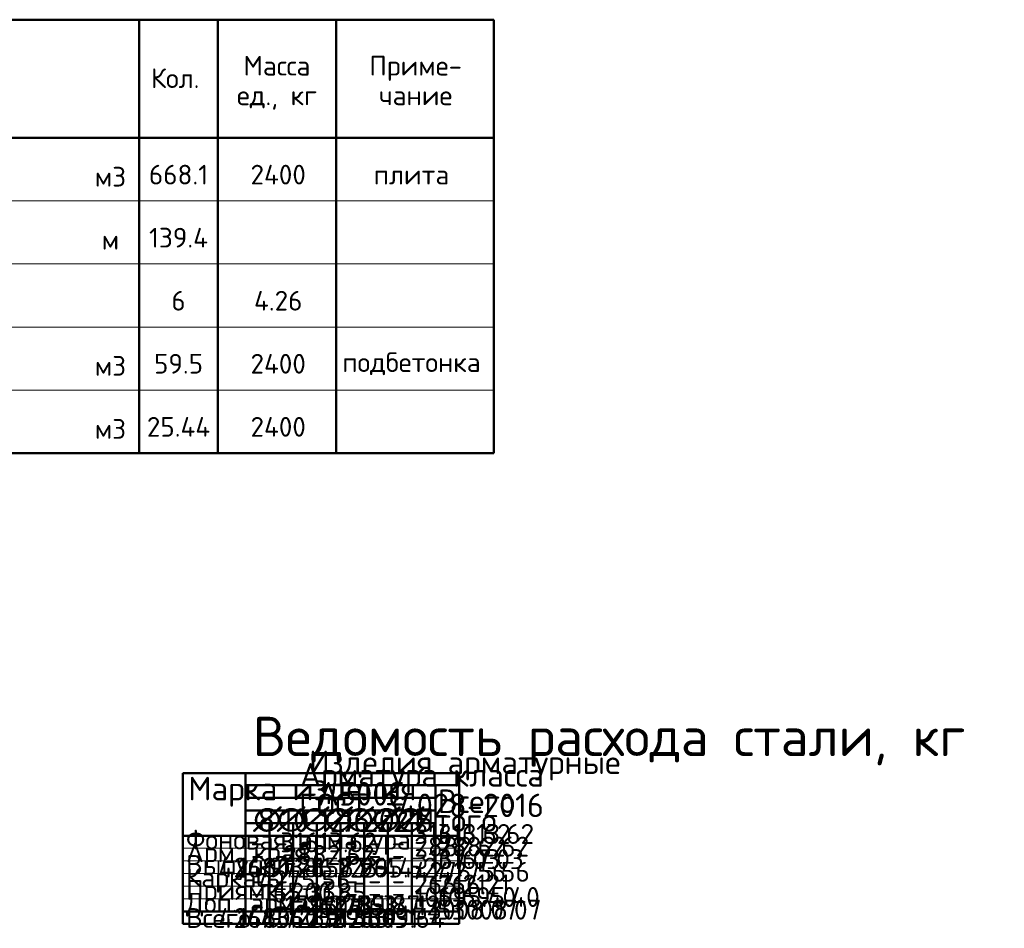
# Model space of a CAD drawing. Header units: millimetres. Extents: x -3483 to 105345, y -283423 to 72284.
# Tile 157 of 157: x 91846 to 104332, y 59495 to 71024. Entities that reach past the tile are written whole.
import ezdxf

# ---------------------------------------------------------------- set-up
doc = ezdxf.new("R2010")
doc.units = ezdxf.units.MM
doc.layers.add('Standard', color=7, linetype='Continuous', lineweight=25)
doc.layers.add('Экспликация_ описание', color=7, linetype='Continuous', lineweight=13)
doc.styles.add('ARIAL', font='ARIAL.TTF')
doc.styles.add('ISOCPEUR', font='ISOCPEUR')

msp = doc.modelspace()

# ---------------------------------------------------------------- linework, layer by layer
at = {"layer": 'Standard', "color": 7, "linetype": 'Continuous', "lineweight": 50, "transparency": 33554687}
for p, q in [((79360, 71024.3), (97860, 71024.3)), ((93360, 71024.3), (93360, 65524.3)), ((94360, 71024.3), (94360, 65524.3)), ((95860, 71024.3), (95860, 65524.3)), ((97860, 71024.3), (97860, 65524.3)), ((79360, 69524.3), (97860, 69524.3)), ((79360, 65524.3), (97860, 65524.3))]:
    msp.add_line(p, q, dxfattribs=at)
at = {"layer": 'Standard', "color": 7, "linetype": 'Continuous', "lineweight": 13, "transparency": 33554687}
for p, q in [((79360, 69524.3), (97860, 69524.3)), ((79360, 69524.3), (97860, 69524.3)), ((79360, 68724.3), (97860, 68724.3)), ((79360, 67924.3), (97860, 67924.3)), ((79360, 67124.3), (97860, 67124.3)), ((79360, 66324.3), (97860, 66324.3)), ((79360, 65524.3), (97860, 65524.3)), ((79360, 65524.3), (97860, 65524.3))]:
    msp.add_line(p, q, dxfattribs=at)
at = {"layer": 'Экспликация_ описание', "color": 7, "linetype": 'Continuous', "lineweight": 50, "transparency": 33554687}
for p, q in [((93913.5, 61465.3), (97420.9, 61465.3)), ((93913.5, 61464.5), (93913.5, 59549.8)), ((94710.8, 61465.3), (94710.8, 61307.1)), ((94710.8, 61465.3), (94710.8, 60667.1)), ((97420.9, 61464.5), (97420.9, 59549.8)), ((94708.2, 61309.7), (97119.1, 61309.7)), ((94708.2, 61309.7), (97415.6, 61309.7)), ((94710.8, 61312.4), (94710.8, 61147.1)), ((97115.6, 61309.7), (97415.6, 61309.7)), ((97118.2, 61312.4), (97118.2, 60667.1)), ((94708.2, 61149.7), (97119.1, 61149.7)), ((94708.2, 60829.8), (95313.9, 60829.8)), ((94710.8, 60832.4), (94710.8, 60667.1)), ((95005.7, 60829.8), (95012.8, 60829.8)), ((95009.3, 60829.8), (95012.8, 60829.8)), ((95011.9, 60832.4), (95011.9, 60667.1)), ((95011.9, 60832.4), (95011.9, 60667.1)), ((95306.8, 60829.8), (95611.4, 60829.8)), ((95313, 60832.4), (95313, 60667.1)), ((95607.9, 60829.8), (95614.9, 60829.8)), ((95611.4, 60829.8), (95614.9, 60829.8)), ((95611.4, 60829.8), (96217, 60829.8)), ((95614, 60832.4), (95614, 60667.1)), ((95614, 60832.4), (95614, 60667.1)), ((95916, 60829.8), (95916, 60664.5)), ((96213.5, 60829.8), (96819.1, 60829.8)), ((96216.1, 60832.4), (96216.1, 60667.1)), ((96516.3, 60832.4), (96516.3, 60667.1)), ((96815.6, 60829.8), (97120.2, 60829.8)), ((96818.2, 60832.4), (96818.2, 60667.1)), ((97116.7, 60829.8), (96819.1, 60829.8)), ((94713.5, 60669.8), (93913.5, 60669.8)), ((94708.2, 60669.8), (95313, 60669.8)), ((94708.2, 60669.8), (95313.9, 60669.8)), ((94710.8, 60672.4), (94710.8, 59549.8)), ((94710.8, 60670.6), (94710.8, 59549.8)), ((95005.7, 60669.8), (95011.9, 60669.8)), ((95005.7, 60669.8), (95012.8, 60669.8)), ((95009.3, 60669.8), (95011.9, 60669.8)), ((95009.3, 60669.8), (95012.8, 60669.8)), ((95011.9, 60672.4), (95011.9, 59549.8)), ((95011.9, 60672.4), (95011.9, 59549.8)), ((95306.8, 60669.8), (95610.5, 60669.8)), ((95306.8, 60669.8), (95611.4, 60669.8)), ((95310.3, 60669.8), (95309.4, 60669.8)), ((95313, 60672.4), (95313, 59549.8)), ((95607.9, 60669.8), (95614, 60669.8)), ((95607.9, 60669.8), (95614.9, 60669.8)), ((95611.4, 60669.8), (95614, 60669.8)), ((95611.4, 60669.8), (96216.1, 60669.8)), ((95611.4, 60669.8), (95614.9, 60669.8)), ((95611.4, 60669.8), (96217, 60669.8)), ((95614, 60672.4), (95614, 59549.8)), ((95614, 60672.4), (95614, 59549.8)), ((95916, 60669.8), (95916, 59547.1)), ((96213.5, 60669.8), (96818.2, 60669.8)), ((96213.5, 60669.8), (96819.1, 60669.8)), ((96216.1, 60672.4), (96216.1, 59549.8)), ((96516.3, 60672.4), (96516.3, 59549.8)), ((96815.6, 60669.8), (97118.2, 60669.8)), ((96818.2, 60672.4), (96818.2, 59549.8)), ((97115.6, 60669.8), (97418.2, 60669.8)), ((97115.6, 60669.8), (97415.6, 60669.8)), ((97118.2, 60672.4), (97118.2, 59549.8)), ((93913.5, 59709.8), (97420.9, 59709.8)), ((93913.5, 59549.8), (97420.9, 59549.8))]:
    msp.add_line(p, q, dxfattribs=at)
at = {"layer": 'Экспликация_ описание', "color": 7, "linetype": 'Continuous', "lineweight": 35, "transparency": 33554687}
for p, q in [((97118.2, 61312.4), (97118.2, 61147.1)), ((95011.9, 60832.4), (95011.9, 60667.1)), ((95011.9, 60832.4), (95011.9, 60667.1)), ((95313, 60832.4), (95313, 60667.1)), ((95614, 60832.4), (95614, 60667.1)), ((95614, 60832.4), (95614, 60667.1)), ((95916, 60829.8), (95916, 60664.5)), ((96216.1, 60832.4), (96216.1, 60667.1)), ((96516.3, 60832.4), (96516.3, 60667.1)), ((96818.2, 60832.4), (96818.2, 60667.1)), ((96818.2, 60832.4), (96818.2, 60667.1)), ((94713.5, 60669.8), (93913.5, 60669.8))]:
    msp.add_line(p, q, dxfattribs=at)
at = {"layer": 'Экспликация_ описание', "color": 7, "linetype": 'Continuous', "lineweight": 13, "transparency": 33554687}
for p, q in [((93913.5, 60509.8), (97420.9, 60509.8)), ((93913.5, 60349.8), (97420.9, 60349.8)), ((93913.5, 60189.8), (97420.9, 60189.8)), ((93913.5, 60029.8), (97420.9, 60029.8)), ((93913.5, 59869.8), (97420.9, 59869.8))]:
    msp.add_line(p, q, dxfattribs=at)
at = {"layer": 'Экспликация_ описание', "color": 7, "linetype": 'Continuous', "lineweight": 50, "transparency": 33554687}
for points in [[(94710.8, 61149.7), (94710.8, 60989.8), (97118.2, 60989.8), (97118.2, 61149.7), (94710.8, 61149.7)], [(94710.8, 60989.8), (94710.8, 60829.8), (97118.2, 60829.8), (97118.2, 60989.8), (94710.8, 60989.8)], [(95310.3, 60829.8), (95310.3, 60829.8)], [(95310.3, 60669.8), (95310.3, 60669.8)]]:
    msp.add_lwpolyline(points, close=True, dxfattribs=at)

# ---------------------------------------------------------------- texts
at = {"layer": 'Standard', "color": 7, "linetype": 'Continuous', "lineweight": 50, "transparency": 33554687, "char_height": 250, "attachment_point": 2, "line_spacing_factor": 0.903614, "style": 'ARIAL'}
for s, insert, width in [('\\A1;{\\fISOCPEUR|i0|b0;\\H250.000000;\\W1.000000;\\C7;Масса}\\P{\\fISOCPEUR|i0|b0;\\H250.000000;\\W1.000000;\\C7;ед., кг}\\P', (95107.8, 70565.6), 1162.094), ('\\A1;{\\fISOCPEUR|i0|b0;\\H250.000000;\\W1.000000;\\C7;Приме-}\\P{\\fISOCPEUR|i0|b0;\\H250.000000;\\W1.000000;\\C7;чание}\\P', (96867.8, 70565.6), 1215.183)]:
    msp.add_mtext(s, dxfattribs=dict(at, insert=insert, width=width))
at = {"layer": 'Standard', "color": 7, "linetype": 'Continuous', "lineweight": 50, "transparency": 33554687, "char_height": 250, "style": 'ISOCPEUR'}
for s, insert, width, attachment_point in [('\\A1;{\\fISOCPEUR|i0|b0;\\H250.000000;\\W1.000000;\\C7;Кол.}\\P', (93509.8, 70281.6), 740.741, 4), ('\\A1;{\\fISOCPEUR|i0|b0;\\H250.000000;\\W1.000000;\\C7;668.1}\\P', (93860, 69058.2), 834.848, 5), ('\\A1;{\\fISOCPEUR|i0|b0;\\H250.000000;\\W1.000000;\\C7;2400}\\P', (95124, 69058.2), 841.935, 5), ('\\A1;{\\fISOCPEUR|i0|b0;\\H250.000000;\\W1.000000;\\C7;плита}\\P', (96814, 69058.2), 1068.75, 5), ('\\A1;{\\fISOCPEUR|i0|b0;\\H250.000000;\\W1.000000;\\C7;139.4}\\P', (93860, 68258.2), 860.294, 5), ('\\A1;{\\fISOCPEUR|i0|b0;\\H250.000000;\\W1.000000;\\C7;6}\\P', (93860, 67458.2), 272.222, 5), ('\\A1;{\\fISOCPEUR|i0|b0;\\H250.000000;\\W1.000000;\\C7;4.26}\\P', (95124, 67458.2), 740.741, 5), ('\\A1;{\\fISOCPEUR|i0|b0;\\H250.000000;\\W1.000000;\\C7;подбетонка}\\P', (96814, 66658.2), 1946.667, 5), ('\\A1;{\\fISOCPEUR|i0|b0;\\H250.000000;\\W1.000000;\\C7;59.5}\\P', (93860, 66658.2), 715.385, 5), ('\\A1;{\\fISOCPEUR|i0|b0;\\H250.000000;\\W1.000000;\\C7;2400}\\P', (95124, 66658.2), 841.935, 5), ('\\A1;{\\fISOCPEUR|i0|b0;\\H250.000000;\\W1.000000;\\C7;25.44}\\P', (93860, 65858.2), 942.857, 5), ('\\A1;{\\fISOCPEUR|i0|b0;\\H250.000000;\\W1.000000;\\C7;2400}\\P', (95124, 65858.2), 841.935, 5)]:
    msp.add_mtext(s, dxfattribs=dict(at, insert=insert, width=width, attachment_point=attachment_point))
at = {"layer": 'Standard', "color": 7, "linetype": 'Continuous', "lineweight": 13, "transparency": 33554687, "char_height": 250, "attachment_point": 5, "style": 'ISOCPEUR'}
for s, insert, width in [('\\A1;{\\fISOCPEUR|i0|b0;\\H250.000000;\\W1.000000;\\C7;м3}\\P', (92996.5, 69031.6), 485.294), ('\\A1;{\\fISOCPEUR|i0|b0;\\H250.000000;\\W1.000000;\\C7;м}\\P', (92996.5, 68231.6), 300), ('\\A1;{\\fISOCPEUR|i0|b0;\\H250.000000;\\W1.000000;\\C7;м3}\\P', (92996.5, 66631.6), 485.294), ('\\A1;{\\fISOCPEUR|i0|b0;\\H250.000000;\\W1.000000;\\C7;м3}\\P', (92996.5, 65831.6), 485.294)]:
    msp.add_mtext(s, dxfattribs=dict(at, insert=insert, width=width))
at = {"layer": 'Standard', "color": 7, "linetype": 'Continuous', "lineweight": 25, "transparency": 33554687, "char_height": 250, "attachment_point": 4, "style": 'ISOCPEUR'}
for s, insert, width in [('\\A1;{\\fISOCPEUR|i0|b0;\\H250.000000;\\W1.000000;\\C7;Фоновая арматура}\\P', (93954.1, 60585.6), 3147.967), ('\\A1;{\\fISOCPEUR|i0|b0;\\H250.000000;\\W1.000000;\\C7;Арм. края}\\P', (93956.8, 60425.6), 1671.094), ('\\A1;{\\fISOCPEUR|i0|b0;\\H250.000000;\\W1.000000;\\C7;Выпуски}\\P', (93956.8, 60265.6), 1370.192), ('\\A1;{\\fISOCPEUR|i0|b0;\\H250.000000;\\W1.000000;\\C7;Каркасы}\\P', (93956.8, 60105.6), 1420.37), ('\\A1;{\\fISOCPEUR|i0|b0;\\H250.000000;\\W1.000000;\\C7;Приямки}\\P', (93956.8, 59945.6), 1395.283), ('\\A1;{\\fISOCPEUR|i0|b0;\\H250.000000;\\W1.000000;\\C7;Доп. арматура}\\P', (93956.8, 59785.6), 2472.396), ('\\A1;{\\fISOCPEUR|i0|b0;\\H250.000000;\\W1.000000;\\C7;Всего}\\P', (93956.8, 59625.6), 993.243)]:
    msp.add_mtext(s, dxfattribs=dict(at, insert=insert, width=width))
at = {"layer": 'Экспликация_ описание', "color": 7, "linetype": 'Continuous', "lineweight": 35, "transparency": 33554687, "style": 'ISOCPEUR'}
for s, insert, char_height, width, attachment_point in [('\\A1;{\\fISOCPEUR|i0|b0;\\H298.976837;\\W1.000000;\\C7;Изделия арматурные}\\P', (95514.7, 61371.2), 298.977, 4078.794, 7), ('\\A1;{\\fISOCPEUR|i0|b0;\\H499.077118;\\W1.000000;\\C7;Ведомость расхода стали, кг}\\P', (94801.7, 61544.2), 499.077, 9654.522, 7), ('\\A1;{\\fISOCPEUR|i0|b0;\\H298.976837;\\W1.000000;\\C7;Марка изделия}\\P', (93983.5, 61036.9), 298.977, 2941.791, 7), ('\\A1;{\\fISOCPEUR|i0|b0;\\H298.976837;\\W1.000000;\\C7;ГОСТ 34028-2016}\\P', (95386.2, 60905.4), 298.977, 3283.259, 7), ('\\A1;{\\fISOCPEUR|i0|b0;\\H298.976837;\\W1.000000;\\C7;Арматура класса}\\P', (95398.4, 61211.2), 298.977, 3465.485, 7), ('\\A1;{\\fISOCPEUR|i0|b0;\\H298.976837;\\W1.000000;\\C7;А500С}\\P', (95625.4, 61051.2), 298.977, 1248.037, 7), ('\\A1;{\\fISOCPEUR|i0|b0;\\H298.976837;\\W1.000000;\\C7;Всего}\\P', (97146.2, 60957.2), 298.977, 1187.827, 7), ('\\A1;{\\fISOCPEUR|i0|b0;\\H298.976837;\\W1.000000;\\C7;∅}\\P', (94805.3, 60717.4), 298.977, 391.388, 7), ('\\A1;{\\fISOCPEUR|i0|b0;\\H298.976837;\\W1.000000;\\C7;8}\\P', (94862.3, 60717.4), 298.977, 325.553, 7), ('\\A1;{\\fISOCPEUR|i0|b0;\\H298.976837;\\W1.000000;\\C7;∅}\\P', (95106.4, 60717.4), 298.977, 391.388, 7), ('\\A1;{\\fISOCPEUR|i0|b0;\\H298.976837;\\W1.000000;\\C7;10}\\P', (95163.3, 60717.4), 298.977, 470.889, 7), ('\\A1;{\\fISOCPEUR|i0|b0;\\H298.976837;\\W1.000000;\\C7;∅}\\P', (95411.1, 60717.4), 298.977, 391.388, 7), ('\\A1;{\\fISOCPEUR|i0|b0;\\H298.976837;\\W1.000000;\\C7; 12}\\P', (95438, 60717.4), 298.977, 660.467, 7), ('\\A1;{\\fISOCPEUR|i0|b0;\\H298.976837;\\W1.000000;\\C7;∅}\\P', (95708.5, 60717.4), 298.977, 391.388, 7), ('\\A1;{\\fISOCPEUR|i0|b0;\\H298.976837;\\W1.000000;\\C7; 16}\\P', (95735.4, 60717.4), 298.977, 660.467, 7), ('\\A1;{\\fISOCPEUR|i0|b0;\\H298.976837;\\W1.000000;\\C7;∅}\\P', (95976.5, 60717.4), 298.977, 391.388, 7), ('\\A1;{\\fISOCPEUR|i0|b0;\\H298.976837;\\W1.000000;\\C7;∅}\\P', (95976.7, 60717.4), 298.977, 391.388, 7), ('\\A1;{\\fISOCPEUR|i0|b0;\\H298.976837;\\W1.000000;\\C7; 20}\\P', (96003.6, 60717.4), 298.977, 733.852, 7), ('\\A1;{\\fISOCPEUR|i0|b0;\\H298.976837;\\W1.000000;\\C7;∅}\\P', (96314, 60717.4), 298.977, 391.388, 7), ('\\A1;{\\fISOCPEUR|i0|b0;\\H298.976837;\\W1.000000;\\C7;∅}\\P', (96314.2, 60717.4), 298.977, 391.388, 7), ('\\A1;{\\fISOCPEUR|i0|b0;\\H298.976837;\\W1.000000;\\C7;22}\\P', (96371.1, 60717.4), 298.977, 549.37, 7), ('\\A1;{\\fISOCPEUR|i0|b0;\\H298.976837;\\W1.000000;\\C7;∅}\\P', (96614.2, 60717.4), 298.977, 391.388, 7), ('\\A1;{\\fISOCPEUR|i0|b0;\\H298.976837;\\W1.000000;\\C7;∅}\\P', (96614.4, 60717.4), 298.977, 391.388, 7), ('\\A1;{\\fISOCPEUR|i0|b0;\\H298.976837;\\W1.000000;\\C7;25}\\P', (96671.3, 60717.4), 298.977, 549.37, 7), ('\\A1;{\\fISOCPEUR|i0|b0;\\H298.976837;\\W1.000000;\\C7;Итого}\\P', (96845.4, 60716.9), 298.977, 1278.126, 7), ('\\A1;{\\fISOCPEUR|i0|b0;\\H252.976837;\\W1.000000;\\C7;31613.62}\\P', (96846.7, 60565.2), 252.977, 1326.723, 7), ('\\A1;{\\fISOCPEUR|i0|b0;\\H252.976837;\\W1.000000;\\C7;31613.62}\\P', (97146.4, 60565.2), 252.977, 1326.723, 7), ('\\A1;{\\fISOCPEUR|i0|b0;\\H252.976837;\\W1.000000;\\C7;31613.62}\\P', (95762.9, 60585.6), 252.977, 1326.723, 5), ('\\A1;{\\fISOCPEUR|i0|b0;\\H252.976837;\\W1.000000;\\C7;-}\\P', (94859.7, 60585.6), 252.977, 275.464, 5), ('\\A1;{\\fISOCPEUR|i0|b0;\\H252.976837;\\W1.000000;\\C7;-}\\P', (95160.7, 60585.6), 252.977, 275.464, 5), ('\\A1;{\\fISOCPEUR|i0|b0;\\H252.976837;\\W1.000000;\\C7;-}\\P', (95456.3, 60585.6), 252.977, 275.464, 5), ('\\A1;{\\fISOCPEUR|i0|b0;\\H252.976837;\\W1.000000;\\C7;-}\\P', (96048.8, 60585.6), 252.977, 275.464, 5), ('\\A1;{\\fISOCPEUR|i0|b0;\\H252.976837;\\W1.000000;\\C7;-}\\P', (96346.4, 60585.6), 252.977, 275.464, 5), ('\\A1;{\\fISOCPEUR|i0|b0;\\H252.976837;\\W1.000000;\\C7;-}\\P', (96646.5, 60585.6), 252.977, 275.464, 5), ('\\A1;{\\fISOCPEUR|i0|b0;\\H252.976837;\\W1.000000;\\C7;2882.62}\\P', (96849.4, 60405.2), 252.977, 1259.502, 7), ('\\A1;{\\fISOCPEUR|i0|b0;\\H252.976837;\\W1.000000;\\C7;2882.62}\\P', (97149.1, 60405.2), 252.977, 1259.502, 7), ('\\A1;{\\fISOCPEUR|i0|b0;\\H252.976837;\\W1.000000;\\C7;2882.62}\\P', (95765.5, 60425.6), 252.977, 1259.502, 5), ('\\A1;{\\fISOCPEUR|i0|b0;\\H252.976837;\\W1.000000;\\C7;3167.03}\\P', (96849.4, 60245.2), 252.977, 1203.524, 7), ('\\A1;{\\fISOCPEUR|i0|b0;\\H252.976837;\\W1.000000;\\C7;3167.03}\\P', (97149.1, 60245.2), 252.977, 1203.524, 7), ('\\A1;{\\fISOCPEUR|i0|b0;\\H252.976837;\\W1.000000;\\C7;424.97}\\P', (94862.3, 60265.6), 252.977, 1132.373, 5), ('\\A1;{\\fISOCPEUR|i0|b0;\\H252.976837;\\W1.000000;\\C7;1680.28}\\P', (95163.4, 60265.6), 252.977, 1203.524, 5), ('\\A1;{\\fISOCPEUR|i0|b0;\\H252.976837;\\W1.000000;\\C7;-}\\P', (94862.3, 60425.6), 252.977, 275.464, 5), ('\\A1;{\\fISOCPEUR|i0|b0;\\H252.976837;\\W1.000000;\\C7;-}\\P', (95163.4, 60425.6), 252.977, 275.464, 5), ('\\A1;{\\fISOCPEUR|i0|b0;\\H252.976837;\\W1.000000;\\C7;386.87}\\P', (95765.5, 60265.6), 252.977, 1081.476, 5), ('\\A1;{\\fISOCPEUR|i0|b0;\\H252.976837;\\W1.000000;\\C7;-}\\P', (95458.9, 60425.6), 252.977, 275.464, 5), ('\\A1;{\\fISOCPEUR|i0|b0;\\H252.976837;\\W1.000000;\\C7;157.96}\\P', (96051.5, 60265.6), 252.977, 1024.556, 5), ('\\A1;{\\fISOCPEUR|i0|b0;\\H252.976837;\\W1.000000;\\C7;223.44}\\P', (96349, 60265.6), 252.977, 1132.373, 5), ('\\A1;{\\fISOCPEUR|i0|b0;\\H252.976837;\\W1.000000;\\C7;-}\\P', (96051.5, 60425.6), 252.977, 275.464, 5), ('\\A1;{\\fISOCPEUR|i0|b0;\\H252.976837;\\W1.000000;\\C7;295.52}\\P', (96649.2, 60265.6), 252.977, 1081.476, 5), ('\\A1;{\\fISOCPEUR|i0|b0;\\H252.976837;\\W1.000000;\\C7;-}\\P', (96349, 60425.6), 252.977, 275.464, 5), ('\\A1;{\\fISOCPEUR|i0|b0;\\H252.976837;\\W1.000000;\\C7;-}\\P', (96649.2, 60425.6), 252.977, 275.464, 5), ('\\A1;{\\fISOCPEUR|i0|b0;\\H252.976837;\\W1.000000;\\C7;4275.56}\\P', (96849.4, 60085.2), 252.977, 1284.912, 7), ('\\A1;{\\fISOCPEUR|i0|b0;\\H252.976837;\\W1.000000;\\C7;4275.56}\\P', (97149.1, 60085.2), 252.977, 1284.912, 7), ('\\A1;{\\fISOCPEUR|i0|b0;\\H252.976837;\\W1.000000;\\C7;4275.56}\\P', (95458.9, 60105.6), 252.977, 1284.912, 5), ('\\A1;{\\fISOCPEUR|i0|b0;\\H252.976837;\\W1.000000;\\C7;-}\\P', (95458.9, 60265.6), 252.977, 275.464, 5), ('\\A1;{\\fISOCPEUR|i0|b0;\\H252.976837;\\W1.000000;\\C7;266.21}\\P', (96849.4, 59925.2), 252.977, 1024.556, 7), ('\\A1;{\\fISOCPEUR|i0|b0;\\H252.976837;\\W1.000000;\\C7;266.21}\\P', (97149.1, 59925.2), 252.977, 1024.556, 7), ('\\A1;{\\fISOCPEUR|i0|b0;\\H252.976837;\\W1.000000;\\C7;-}\\P', (94862.3, 60105.6), 252.977, 275.464, 5), ('\\A1;{\\fISOCPEUR|i0|b0;\\H252.976837;\\W1.000000;\\C7;65.36}\\P', (95458.9, 59945.6), 252.977, 903.051, 5), ('\\A1;{\\fISOCPEUR|i0|b0;\\H252.976837;\\W1.000000;\\C7;-}\\P', (95163.4, 60105.6), 252.977, 275.464, 5), ('\\A1;{\\fISOCPEUR|i0|b0;\\H252.976837;\\W1.000000;\\C7;200.85}\\P', (95765.5, 59945.6), 252.977, 1081.476, 5), ('\\A1;{\\fISOCPEUR|i0|b0;\\H252.976837;\\W1.000000;\\C7;-}\\P', (95765.5, 60105.6), 252.977, 275.464, 5), ('\\A1;{\\fISOCPEUR|i0|b0;\\H252.976837;\\W1.000000;\\C7;-}\\P', (96051.5, 60105.6), 252.977, 275.464, 5), ('\\A1;{\\fISOCPEUR|i0|b0;\\H252.976837;\\W1.000000;\\C7;-}\\P', (96349, 60105.6), 252.977, 275.464, 5), ('\\A1;{\\fISOCPEUR|i0|b0;\\H252.976837;\\W1.000000;\\C7;-}\\P', (96649.2, 60105.6), 252.977, 275.464, 5), ('\\A1;{\\fISOCPEUR|i0|b0;\\H252.976837;\\W1.000000;\\C7;10695.40}\\P', (96849.4, 59765.2), 252.977, 1407.471, 7), ('\\A1;{\\fISOCPEUR|i0|b0;\\H252.976837;\\W1.000000;\\C7;10695.40}\\P', (97149.1, 59765.2), 252.977, 1407.471, 7), ('\\A1;{\\fISOCPEUR|i0|b0;\\H252.976837;\\W1.000000;\\C7;-}\\P', (94862.3, 59945.6), 252.977, 275.464, 5), ('\\A1;{\\fISOCPEUR|i0|b0;\\H252.976837;\\W1.000000;\\C7;-}\\P', (95163.4, 59945.6), 252.977, 275.464, 5), ('\\A1;{\\fISOCPEUR|i0|b0;\\H252.976837;\\W1.000000;\\C7;1796.78}\\P', (95765.5, 59785.6), 252.977, 1203.524, 5), ('\\A1;{\\fISOCPEUR|i0|b0;\\H252.976837;\\W1.000000;\\C7;2624.63}\\P', (96051.5, 59785.6), 252.977, 1284.912, 5), ('\\A1;{\\fISOCPEUR|i0|b0;\\H252.976837;\\W1.000000;\\C7;2759.87}\\P', (96349, 59785.6), 252.977, 1259.502, 5), ('\\A1;{\\fISOCPEUR|i0|b0;\\H252.976837;\\W1.000000;\\C7;-}\\P', (96051.5, 59945.6), 252.977, 275.464, 5), ('\\A1;{\\fISOCPEUR|i0|b0;\\H252.976837;\\W1.000000;\\C7;3514.12}\\P', (96649.2, 59785.6), 252.977, 1173.18, 5), ('\\A1;{\\fISOCPEUR|i0|b0;\\H252.976837;\\W1.000000;\\C7;-}\\P', (96349, 59945.6), 252.977, 275.464, 5), ('\\A1;{\\fISOCPEUR|i0|b0;\\H252.976837;\\W1.000000;\\C7;-}\\P', (96649.2, 59945.6), 252.977, 275.464, 5), ('\\A1;{\\fISOCPEUR|i0|b0;\\H252.976837;\\W1.000000;\\C7;53008.07}\\P', (96839.4, 59605.2), 252.977, 1437.283, 7), ('\\A1;{\\fISOCPEUR|i0|b0;\\H252.976837;\\W1.000000;\\C7;53008.07}\\P', (97139.1, 59605.2), 252.977, 1437.283, 7), ('\\A1;{\\fISOCPEUR|i0|b0;\\H252.976837;\\W1.000000;\\C7;424.97}\\P', (94862.3, 59625.6), 252.977, 1132.373, 5), ('\\A1;{\\fISOCPEUR|i0|b0;\\H252.976837;\\W1.000000;\\C7;1680.28}\\P', (95163.4, 59625.6), 252.977, 1203.524, 5), ('\\A1;{\\fISOCPEUR|i0|b0;\\H252.976837;\\W1.000000;\\C7;-}\\P', (94862.3, 59785.6), 252.977, 275.464, 5), ('\\A1;{\\fISOCPEUR|i0|b0;\\H252.976837;\\W1.000000;\\C7;4340.91}\\P', (95458.9, 59625.6), 252.977, 1254.559, 5), ('\\A1;{\\fISOCPEUR|i0|b0;\\H252.976837;\\W1.000000;\\C7;36753.40}\\P', (95765.5, 59625.6), 252.977, 1462.666, 5), ('\\A1;{\\fISOCPEUR|i0|b0;\\H252.976837;\\W1.000000;\\C7;-}\\P', (95163.4, 59785.6), 252.977, 275.464, 5), ('\\A1;{\\fISOCPEUR|i0|b0;\\H252.976837;\\W1.000000;\\C7;-}\\P', (95458.9, 59785.6), 252.977, 275.464, 5), ('\\A1;{\\fISOCPEUR|i0|b0;\\H252.976837;\\W1.000000;\\C7;2782.59}\\P', (96051.5, 59625.6), 252.977, 1259.502, 5), ('\\A1;{\\fISOCPEUR|i0|b0;\\H252.976837;\\W1.000000;\\C7;2983.31}\\P', (96349, 59625.6), 252.977, 1203.524, 5), ('\\A1;{\\fISOCPEUR|i0|b0;\\H252.976837;\\W1.000000;\\C7;3809.64}\\P', (96649.2, 59625.6), 252.977, 1284.912, 5)]:
    msp.add_mtext(s, dxfattribs=dict(at, insert=insert, char_height=char_height, width=width, attachment_point=attachment_point))

doc.saveas('drawing.dxf')
